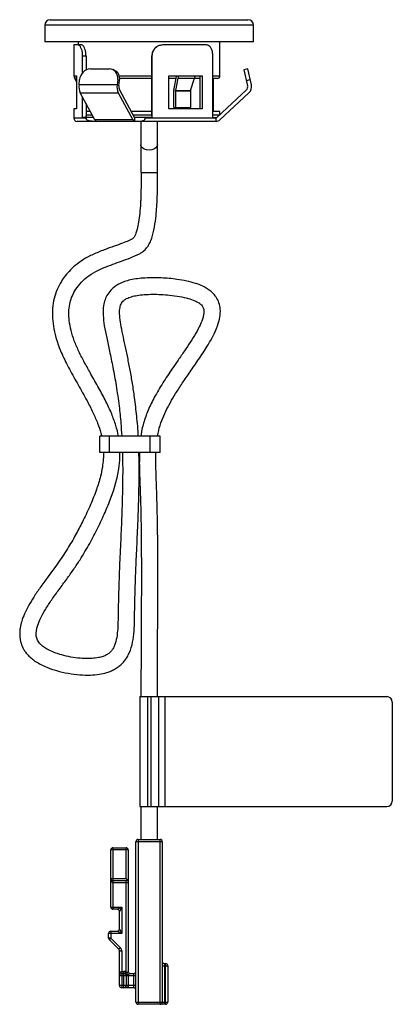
# Model space of a CAD drawing. Header units: millimetres. Extents: x -11.8 to 22.1, y -78.8 to 10.8.
import ezdxf

# ---------------------------------------------------------------- set-up
doc = ezdxf.new("R2010")
doc.units = ezdxf.units.MM

msp = doc.modelspace()

# ---------------------------------------------------------------- linework, layer by layer
at = {"color": 7, "linetype": 'Continuous', "lineweight": 25}
for p, q in [((-9.5, 10.25), (-9.5, 8.75)), ((9.5, 10.25), (-9.5, 10.25)), ((-9, 10.75), (9, 10.75)), ((9.5, 8.75), (9.5, 10.25)), ((9.5, 8.75), (-9.5, 8.75)), ((-6.85, 8.45), (-6.85, 5.65)), ((-6.145, 8.45), (-6.85, 8.45)), ((-6.45, 8.75), (-6.45, 8.45)), ((5.207, 8.45), (1.237, 8.45)), ((6.45, 5.65), (6.45, 8.75)), ((-6.055, 5.933), (-6.055, 7.45)), ((-6.055, 7.45), (-5.746, 7.45)), ((-5.746, 7.45), (-5.746, 6.181)), ((0.241, 7.45), (0.254, 7.45)), ((0.241, 2), (0.241, 7.45)), ((0.254, 7.45), (0.254, 1.85)), ((5.801, 1.85), (5.801, 7.45)), ((-5.351, 6.281), (-3.619, 6.281)), ((8.971, 6.281), (8.63, 6.202)), ((9.308, 4.82), (8.971, 6.281)), ((-6.85, 5.65), (-6.623, 5.65)), ((-6.793, 5.418), (-6.623, 5.093)), ((-6.793, 5.418), (-6.738, 5.418)), ((-6.623, 5.197), (-6.738, 5.418)), ((-6.623, 5.65), (-6.623, 2.65)), ((-3.142, 6.136), (-3.313, 6.215)), ((-2.732, 5.65), (0.241, 5.65)), ((0.241, 5.4), (-2.689, 5.4)), ((1.796, 5.65), (4.827, 5.65)), ((1.796, 2.65), (1.796, 5.65)), ((2.465, 5.4), (1.796, 5.4)), ((2.28, 4.482), (2.502, 5.58)), ((2.621, 5.418), (2.399, 4.32)), ((2.621, 5.418), (4.116, 5.418)), ((3.768, 4.32), (4.116, 5.418)), ((4.646, 5.4), (4.111, 5.4)), ((4.646, 2.65), (4.646, 5.65)), ((4.827, 5.65), (4.827, 2.65)), ((5.801, 5.65), (6.45, 5.65)), ((6.2, 5.4), (5.801, 5.4)), ((5.85, 2.4), (5.85, 5.4)), ((8.63, 6.202), (8.967, 4.741)), ((-6.386, 4.82), (-6.33, 5.307)), ((-2.922, 4.82), (-6.386, 4.82)), ((-2.866, 5.307), (-2.922, 4.82)), ((-2.866, 5.307), (-2.695, 5.228)), ((-2.751, 4.741), (-2.695, 5.228)), ((8.855, 5.228), (9.196, 5.307)), ((-6.276, 4.102), (-2.812, 4.102)), ((-4.953, 1.634), (-6.276, 4.102)), ((-6.055, 1.85), (-6.055, 3.69)), ((-2.812, 4.102), (-1.489, 1.634)), ((-2.693, 4.358), (-1.37, 1.89)), ((2.258, 2.75), (2.258, 4.25)), ((2.393, 4.25), (2.393, 2.75)), ((3.757, 4.25), (2.393, 4.25)), ((2.399, 4.32), (3.768, 4.32)), ((3.757, 4.25), (3.757, 2.75)), ((8.85, 4.358), (6.204, 1.89)), ((6.442, 1.634), (9.089, 4.102)), ((-5.746, 3.113), (-5.746, 2)), ((2.258, 2.75), (3.757, 2.75)), ((-6.85, 2.65), (-6.85, 1.8)), ((-6.623, 2.65), (-6.85, 2.65)), ((-5.747, 1.8), (-6.85, 1.8)), ((-5.069, 1.85), (-6.055, 1.85)), ((-5.747, 1.85), (-5.747, 1.8)), ((-5.364, 2.4), (-5.746, 2.4)), ((-5.746, 2.1), (-5.203, 2.1)), ((0.241, 2.4), (-1.643, 2.4)), ((-1.482, 2.1), (0.241, 2.1)), ((-1.319, 1.85), (-1.319, 1.5)), ((0.254, 1.85), (-1.319, 1.85)), ((-0.354, 1.85), (-0.354, 1.8)), ((6.101, 1.8), (-0.354, 1.8)), ((4.827, 2.65), (1.796, 2.65)), ((6.45, 2.4), (5.801, 2.4)), ((5.801, 2.1), (6.428, 2.1)), ((5.801, 1.85), (6.101, 1.85)), ((6.101, 1.85), (6.101, 1.8)), ((6.45, 2.12), (6.45, 2.4)), ((-0.987, 1.5), (-5.114, 1.5)), ((-1.489, 1.634), (-4.953, 1.634)), ((-0.75, 1.497), (-0.75, -3.15)), ((0.75, -3.15), (0.75, 1.497)), ((-0.75, -3.15), (0.762, -3.15)), ((1, -27.15), (-4.5, -27.15)), ((-4.5, -28.65), (-4.5, -27.15)), ((-3.6, -28.65), (-3.6, -27.15)), ((0.1, -28.65), (0.1, -27.15)), ((1, -28.65), (1, -27.15)), ((1, -28.65), (-4.5, -28.65)), ((-0.86, -50.85), (-0.86, -60.85)), ((-0.86, -50.85), (21.64, -50.85)), ((-0.16, -50.85), (-0.16, -60.85)), ((0.14, -50.85), (0.14, -60.85)), ((0.84, -50.85), (0.84, -60.85)), ((1.44, -50.85), (1.44, -60.85)), ((22.14, -51.35), (22.14, -60.35)), ((-0.86, -60.85), (21.64, -60.85)), ((1.2, -64.05), (-1.2, -64.05)), ((-1.2, -78.65), (-1.2, -64.05)), ((-1, -63.85), (-1, -78.85)), ((-1, -63.85), (1, -63.85)), ((1, -78.85), (1, -63.85)), ((1.2, -64.05), (1.2, -78.65)), ((-1.9, -64.8), (-3.5, -64.8)), ((-3.5, -70), (-3.5, -64.8)), ((-3.3, -64.6), (-3.3, -70.2)), ((-3.3, -64.6), (-2.1, -64.6)), ((-2.1, -67.4), (-2.1, -64.6)), ((-1.9, -64.8), (-1.9, -67.6)), ((-3.5, -67.4), (-2.1, -67.4)), ((-1.9, -67.6), (-3.3, -67.6)), ((-1.9, -67.8), (-3.3, -67.8)), ((-1.9, -67.6), (-2.1, -67.4)), ((-2.1, -75.904), (-2.1, -67.6)), ((-1.9, -67.8), (-1.9, -75.85)), ((-3.5, -70), (-2.5, -70)), ((-2.9, -70.2), (-3.3, -70.2)), ((-2.9, -70.2), (-2.5, -70)), ((-2.5, -70), (-2.7, -70.4)), ((-2.7, -72), (-2.7, -70.4)), ((-2.5, -70), (-2.5, -72.4)), ((-2.5, -72.4), (-3.7, -72.4)), ((-3.7, -72.817), (-3.7, -72.4)), ((-3.5, -72.2), (-3.5, -72.817)), ((-3.5, -72.2), (-2.9, -72.2)), ((-2.5, -72.4), (-2.9, -72.2)), ((-2.7, -72), (-2.5, -72.4)), ((-3.5, -72.817), (-3.7, -72.817)), ((-3.641, -72.959), (-3.5, -72.817)), ((-2.759, -73.841), (-3.641, -72.959)), ((-3.5, -72.817), (-2.617, -73.7)), ((-2.617, -73.7), (-2.759, -73.841)), ((-2.7, -77.15), (-2.7, -73.983)), ((-2.7, -73.983), (-2.5, -73.983)), ((-2.5, -73.983), (-2.5, -77.35)), ((1.4, -75.15), (1.4, -78.85)), ((1.4, -75.15), (1.5, -75.15)), ((1.5, -78.85), (1.5, -75.15)), ((-2.5, -75.85), (-2.3, -75.85)), ((-2.5, -76.05), (-2.3, -76.05)), ((-2.3, -77.35), (-2.3, -75.85)), ((-2.2, -76.077), (-2.1, -75.904)), ((-2.018, -76.085), (-1.9, -75.85)), ((-1.7, -76.05), (-1.935, -76.168)), ((-1.7, -76.05), (-1.4, -76.05)), ((-1.4, -77.35), (-1.4, -76.05)), ((1.2, -75.35), (1.7, -75.35)), ((1.7, -75.35), (1.7, -78.65)), ((-1.2, -76.25), (-2.7, -76.25)), ((-2.1, -76.25), (-2.1, -77.15)), ((-1.9, -76.25), (-1.9, -77.15)), ((-1.2, -77.15), (-2.7, -77.15)), ((-1.4, -77.35), (-2.5, -77.35)), ((-1.2, -78.65), (1.7, -78.65)), ((1.5, -78.85), (-1, -78.85))]:
    msp.add_line(p, q, dxfattribs=at)
at = {"color": 7, "linetype": 'Continuous', "lineweight": 25, "flags": 128}
for points in [[(0, -1.117), (-0.232, -1.094), (-0.441, -1.028), (-0.607, -0.924), (-0.713, -0.794), (-0.75, -0.65)], [(0.75, -0.65), (0.713, -0.794), (0.607, -0.924), (0.441, -1.028), (0.232, -1.094), (0, -1.117)], [(-3.3, -67.8), (-3.339, -67.792), (-3.377, -67.77), (-3.411, -67.733), (-3.441, -67.683), (-3.466, -67.622), (-3.485, -67.553), (-3.496, -67.478), (-3.5, -67.4)], [(-2.7, -76.25), (-2.696, -76.172), (-2.685, -76.097), (-2.666, -76.028), (-2.641, -75.967), (-2.611, -75.917), (-2.577, -75.88), (-2.539, -75.858), (-2.5, -75.85)], [(-2.118, -76.168), (-2.109, -76.179), (-2.096, -76.187), (-2.077, -76.191), (-2.055, -76.193), (-2.028, -76.191), (-1.999, -76.187), (-1.968, -76.179), (-1.935, -76.168)], [(-1.9, -77.15), (-1.906, -77.185), (-1.924, -77.218), (-1.954, -77.25), (-1.994, -77.279), (-2.043, -77.303), (-2.1, -77.323), (-2.163, -77.338), (-2.231, -77.347), (-2.3, -77.35)]]:
    msp.add_lwpolyline(points, dxfattribs=at)
at = {"color": 7, "linetype": 'Continuous', "lineweight": 25}
for centre, radius, start, end in [((-9, 10.25), 0.5, 90, 180), ((9, 10.25), 0.5, 0, 90), ((-5.271, 5.222), 1.062, 94.34413, 175.41348), ((-3.661, 5.47), 0.812, 348.39598, 87.03869), ((-6.35, 5.65), 0.5, 180, 207.664), ((-3.523, 5.384), 0.843, 349.31083, 63.09743), ((6.2, 5.65), 0.25, 270, 0), ((-5.119, 4.646), 1.279, 172.2117, 205.17082), ((-1.655, 4.646), 1.279, 172.2117, 205.17082), ((-2.076, 4.648), 0.682, 172.2117, 205.17082), ((8.577, 4.651), 0.4, 313, 13), ((8.577, 4.651), 0.75, 313, 13), ((-6.55, 1.8), 0.3, 180, 270), ((-1.31, 1.913), 0.0641, 201.21694, 262.3195), ((6.101, 2), 0.15, 270, 313), ((-4.754, 1.712), 0.214, 201.21694, 262.3195), ((-1.29, 1.712), 0.214, 201.21694, 262.3195), ((6.101, 2), 0.5, 270, 313), ((21.64, -51.35), 0.5, 360, 90), ((21.64, -60.35), 0.5, 270, 0), ((-1, -64.05), 0.2, 90, 180), ((1, -64.05), 0.2, 360, 90), ((-3.3, -64.8), 0.2, 90, 180), ((-2.1, -64.8), 0.2, 360, 90), ((-3.3, -67.4), 0.2, 180, 270), ((-3.3, -70), 0.2, 180, 270), ((-2.9, -70.4), 0.2, 360, 90), ((-3.5, -72.4), 0.2, 90, 180), ((-2.9, -72), 0.2, 270, 0), ((-3.5, -72.817), 0.2, 180, 225), ((-2.9, -73.983), 0.2, 360, 45), ((-2.9, -73.983), 0.4, 360, 45), ((1.4, -74.95), 0.2, 180, 270), ((1.5, -75.35), 0.2, 0, 90), ((-2.5, -76.25), 0.2, 90, 180), ((-2.3, -76.25), 0.4, 60, 90), ((-2.3, -76.25), 0.2, 0, 90), ((-1.966, -76.25), 0.173, 107.43223, 151.46804), ((-1.524, -75.674), 0.643, 219.80527, 230.19473), ((-1.7, -75.85), 0.2, 180, 270), ((-1.4, -75.85), 0.2, 270, 0), ((-2.023, -76.254), 0.123, 2.00672, 44.57712), ((-2.5, -77.15), 0.2, 180, 270), ((-2.3, -77.15), 0.2, 270, 360), ((-1.4, -77.55), 0.2, 360, 90), ((-1, -78.65), 0.2, 180, 270), ((1, -78.65), 0.2, 270, 0), ((1.5, -78.65), 0.2, 270, 0)]:
    msp.add_arc(centre, radius, start, end, dxfattribs=at)
for points, knots in [([(-6.055, 7.45), (-6.06, 7.562), (-6.071, 7.787), (-6.15, 8.087), (-6.258, 8.312), (-6.368, 8.433), (-6.432, 8.445), (-6.458, 8.45)], [0, 0, 0, 0, 0.2141937, 0.4283923, 0.6423866, 0.8555901, 1, 1, 1, 1]), ([(-5.746, 7.45), (-5.751, 7.562), (-5.761, 7.787), (-5.84, 8.087), (-5.948, 8.312), (-6.057, 8.433), (-6.119, 8.445), (-6.145, 8.45)], [0, 0, 0, 0, 0.214138, 0.428281, 0.642198, 0.855237, 1, 1, 1, 1]), ([(1.237, 8.45), (1.127, 8.439), (0.906, 8.418), (0.607, 8.247), (0.381, 7.996), (0.259, 7.714), (0.246, 7.526), (0.241, 7.45)], [0, 0, 0, 0, 0.213978, 0.428028, 0.640768, 0.854074, 1, 1, 1, 1]), ([(1.251, 8.45), (1.14, 8.439), (0.918, 8.418), (0.62, 8.247), (0.394, 7.995), (0.272, 7.714), (0.259, 7.526), (0.254, 7.45)], [0, 0, 0, 0, 0.214049, 0.428164, 0.641097, 0.854543, 1, 1, 1, 1]), ([(5.801, 7.45), (5.795, 7.562), (5.784, 7.787), (5.69, 8.087), (5.546, 8.312), (5.376, 8.433), (5.256, 8.445), (5.207, 8.45)], [0, 0, 0, 0, 0.214194, 0.428392, 0.642387, 0.85559, 1, 1, 1, 1]), ([(-6.794, 5.65), (-6.79, 5.593), (-6.783, 5.513), (-6.748, 5.44), (-6.738, 5.418)], [0, 0, 0, 0, 0.697921, 1, 1, 1, 1]), ([(2.508, 5.65), (2.508, 5.633), (2.507, 5.609), (2.503, 5.587), (2.502, 5.58)], [0, 0, 0, 0, 0.697921, 1, 1, 1, 1]), ([(2.643, 5.65), (2.642, 5.593), (2.639, 5.513), (2.625, 5.44), (2.621, 5.418)], [0, 0, 0, 0, 0.697921, 1, 1, 1, 1]), ([(4.151, 5.65), (4.148, 5.593), (4.144, 5.513), (4.123, 5.44), (4.116, 5.418)], [0, 0, 0, 0, 0.697921, 1, 1, 1, 1]), ([(2.258, 4.25), (2.259, 4.307), (2.262, 4.387), (2.276, 4.46), (2.28, 4.482)], [0, 0, 0, 0, 0.697921, 1, 1, 1, 1]), ([(2.393, 4.25), (2.393, 4.267), (2.394, 4.291), (2.398, 4.313), (2.399, 4.32)], [0, 0, 0, 0, 0.697921, 1, 1, 1, 1]), ([(3.768, 4.32), (3.764, 4.304), (3.758, 4.281), (3.757, 4.257), (3.757, 4.25)], [0, 0, 0, 0, 0.697921, 1, 1, 1, 1]), ([(-5.114, 1.5), (-5.228, 1.505), (-5.38, 1.513), (-5.575, 1.582), (-5.674, 1.643), (-5.73, 1.721), (-5.746, 1.766), (-5.747, 1.793), (-5.747, 1.8)], [0, 0, 0, 0, 0.460997, 0.619609, 0.832322, 0.904149, 0.976677, 1, 1, 1, 1]), ([(-5.613, 1.85), (-5.628, 1.852), (-5.658, 1.855), (-5.698, 1.881), (-5.728, 1.919), (-5.744, 1.961), (-5.745, 1.989), (-5.746, 2)], [0, 0, 0, 0, 0.214694, 0.429388, 0.644082, 0.858775, 1, 1, 1, 1]), ([(-0.987, 1.5), (-0.873, 1.505), (-0.721, 1.513), (-0.526, 1.582), (-0.427, 1.643), (-0.371, 1.721), (-0.355, 1.766), (-0.354, 1.793), (-0.354, 1.8)], [0, 0, 0, 0, 0.460997, 0.619609, 0.832322, 0.904149, 0.976677, 1, 1, 1, 1]), ([(0.241, 2), (0.241, 1.983), (0.241, 1.949), (0.24, 1.904), (0.238, 1.871), (0.237, 1.853), (0.236, 1.851), (0.235, 1.85)], [0, 0, 0, 0, 0.214694, 0.429388, 0.644082, 0.858775, 1, 1, 1, 1]), ([(6.101, 1.5), (6.101, 1.505), (6.101, 1.513), (6.101, 1.582), (6.101, 1.643), (6.101, 1.721), (6.101, 1.766), (6.101, 1.793), (6.101, 1.8)], [0, 0, 0, 0, 0.460997, 0.619609, 0.832322, 0.904149, 0.976677, 1, 1, 1, 1]), ([(-5.114, 1.5), (-5.258, 1.5), (-5.544, 1.5), (-5.891, 1.5), (-6.224, 1.5), (-6.494, 1.5), (-6.531, 1.5), (-6.55, 1.5)], [0, 0, 0, 0, 0.162146, 0.323343, 0.48554, 0.742711, 1, 1, 1, 1]), ([(6.101, 1.5), (6.007, 1.5), (5.821, 1.5), (5.451, 1.5), (4.936, 1.5), (4.228, 1.5), (3.394, 1.5), (2.604, 1.5), (1.89, 1.5), (1.05, 1.5), (0.081, 1.5), (-0.631, 1.5), (-0.987, 1.5)], [0, 0, 0, 0, 0.08107, 0.161667, 0.242763, 0.371344, 0.499985, 0.585954, 0.671366, 0.757388, 0.878679, 1, 1, 1, 1]), ([(-0.738, -3.15), (-0.738, -3.358), (-0.738, -3.714), (-0.737, -4.184), (-0.739, -4.55), (-0.745, -4.879), (-0.754, -5.214), (-0.767, -5.576), (-0.795, -6.13), (-0.848, -6.833), (-0.944, -7.623), (-1.062, -8.228), (-1.183, -8.64), (-1.277, -8.883), (-1.354, -9.028), (-1.431, -9.127), (-1.562, -9.219), (-1.844, -9.358), (-2.324, -9.556), (-3.025, -9.809), (-3.898, -10.115), (-4.849, -10.486), (-5.769, -10.929), (-6.546, -11.443), (-7.158, -11.989), (-7.629, -12.525), (-8.045, -13.12), (-8.404, -13.81), (-8.675, -14.631), (-8.813, -15.506), (-8.819, -16.434), (-8.689, -17.42), (-8.404, -18.525), (-7.93, -19.755), (-7.251, -21.096), (-6.455, -22.486), (-5.721, -23.789), (-5.125, -24.953), (-4.704, -25.934), (-4.438, -26.657), (-4.358, -27.058), (-4.339, -27.152)], [0, 0, 0, 0, 0.021427, 0.036686, 0.048517, 0.059195, 0.070541, 0.083151, 0.096485, 0.127745, 0.155866, 0.178538, 0.191234, 0.200067, 0.205332, 0.208144, 0.212848, 0.221717, 0.240555, 0.266297, 0.298642, 0.335903, 0.37156, 0.403695, 0.431644, 0.455872, 0.477146, 0.50635, 0.535788, 0.565935, 0.59729, 0.631112, 0.668235, 0.714693, 0.766772, 0.823057, 0.879927, 0.920967, 0.957789, 0.9901, 1, 1, 1, 1]), ([(-2.797, -27.15), (-2.797, -27.146), (-2.839, -26.817), (-3.041, -26.137), (-3.411, -25.084), (-3.939, -23.951), (-4.582, -22.745), (-5.249, -21.579), (-5.871, -20.478), (-6.397, -19.477), (-6.815, -18.504), (-7.117, -17.562), (-7.29, -16.68), (-7.33, -15.869), (-7.25, -15.16), (-7.069, -14.516), (-6.769, -13.889), (-6.305, -13.26), (-5.672, -12.648), (-4.906, -12.17), (-4.099, -11.802), (-3.308, -11.498), (-2.505, -11.215), (-1.694, -10.923), (-1.048, -10.657), (-0.58, -10.374), (-0.286, -10.109), (-0.031, -9.757), (0.238, -9.192), (0.454, -8.372), (0.603, -7.407), (0.688, -6.49), (0.732, -5.706), (0.752, -5.088), (0.76, -4.617), (0.763, -4.222), (0.762, -3.731), (0.762, -3.363), (0.762, -3.15)], [0, 0, 0, 0, 0.0003969, 0.0342472, 0.0726148, 0.1155518, 0.1629354, 0.2135321, 0.2540349, 0.2933262, 0.3300894, 0.3630828, 0.3950876, 0.4224936, 0.4464991, 0.4682905, 0.4912252, 0.5177571, 0.5484527, 0.581484, 0.6102907, 0.6398454, 0.6687798, 0.6980261, 0.7288875, 0.7405255, 0.7542674, 0.769416, 0.7849774, 0.8185977, 0.8563477, 0.8856148, 0.9134877, 0.9373153, 0.9493334, 0.9620811, 0.9780432, 1, 1, 1, 1]), ([(0.777, -27.15), (0.804, -26.977), (0.879, -26.487), (1.139, -25.721), (1.507, -24.878), (1.936, -24.067), (2.436, -23.226), (3.039, -22.295), (3.746, -21.264), (4.521, -20.147), (5.242, -19.062), (5.832, -18.048), (6.234, -17.165), (6.464, -16.352), (6.505, -15.635), (6.383, -15.014), (6.156, -14.561), (5.897, -14.224), (5.629, -13.963), (5.29, -13.715), (4.817, -13.457), (4.186, -13.219), (3.395, -13.017), (2.354, -12.841), (1.088, -12.729), (-0.117, -12.728), (-1.049, -12.809), (-1.676, -12.914), (-2.223, -13.065), (-2.681, -13.254), (-3.057, -13.474), (-3.439, -13.782), (-3.778, -14.194), (-4.032, -14.727), (-4.185, -15.369), (-4.206, -16.175), (-4.088, -17.155), (-3.86, -18.246), (-3.584, -19.501), (-3.288, -20.944), (-2.986, -22.605), (-2.742, -24.305), (-2.574, -25.844), (-2.522, -26.759), (-2.5, -27.15)], [0, 0, 0, 0, 0.0137441, 0.0389961, 0.0632825, 0.0860886, 0.1110552, 0.1402621, 0.1733204, 0.209413, 0.2472156, 0.275729, 0.3016787, 0.3233097, 0.3417922, 0.3576708, 0.3725229, 0.3812339, 0.3909705, 0.4018516, 0.4141863, 0.4332614, 0.4547307, 0.4782796, 0.5162473, 0.5546024, 0.5728517, 0.5898282, 0.6045656, 0.6173659, 0.6286649, 0.6387805, 0.6558509, 0.6701197, 0.6848614, 0.7074526, 0.7330956, 0.7623448, 0.7951578, 0.8341259, 0.8782427, 0.927943, 0.9691898, 1, 1, 1, 1]), ([(-0.99, -27.15), (-0.99, -27.144), (-1.012, -26.534), (-1.119, -25.357), (-1.3, -23.764), (-1.51, -22.372), (-1.722, -21.162), (-1.946, -20.013), (-2.174, -18.926), (-2.395, -17.919), (-2.579, -17.01), (-2.691, -16.232), (-2.699, -15.611), (-2.603, -15.199), (-2.462, -14.948), (-2.293, -14.773), (-2.011, -14.593), (-1.602, -14.44), (-1.061, -14.324), (-0.418, -14.255), (0.313, -14.227), (1.084, -14.245), (1.911, -14.307), (2.742, -14.42), (3.511, -14.587), (4.105, -14.783), (4.503, -14.991), (4.736, -15.178), (4.892, -15.37), (4.968, -15.574), (4.989, -15.803), (4.972, -16.041), (4.909, -16.339), (4.754, -16.803), (4.456, -17.425), (4.011, -18.19), (3.488, -18.994), (2.927, -19.813), (2.237, -20.808), (1.462, -21.952), (0.675, -23.23), (0.035, -24.454), (-0.431, -25.64), (-0.678, -26.539), (-0.734, -27.042), (-0.747, -27.15)], [0, 0, 0, 0, 0.000495, 0.054805, 0.105974, 0.144317, 0.18109, 0.216177, 0.249446, 0.280654, 0.308773, 0.332637, 0.351035, 0.364263, 0.370001, 0.376662, 0.385898, 0.399754, 0.415607, 0.43544, 0.457734, 0.481176, 0.50457, 0.532189, 0.556287, 0.575127, 0.588115, 0.596358, 0.601771, 0.610131, 0.615446, 0.622353, 0.631372, 0.642778, 0.666114, 0.693142, 0.722165, 0.752117, 0.782189, 0.830857, 0.876072, 0.916851, 0.954573, 0.990253, 1, 1, 1, 1]), ([(-4.16, -28.65), (-4.161, -28.845), (-4.163, -29.29), (-4.256, -30.011), (-4.449, -30.944), (-4.802, -32.076), (-5.344, -33.406), (-5.951, -34.723), (-6.618, -36.015), (-7.359, -37.292), (-8.246, -38.642), (-9.142, -39.851), (-9.909, -40.898), (-10.494, -41.751), (-10.98, -42.55), (-11.351, -43.289), (-11.61, -43.965), (-11.745, -44.536), (-11.79, -45.002), (-11.783, -45.371), (-11.739, -45.695), (-11.642, -46.087), (-11.48, -46.464), (-11.244, -46.824), (-11.008, -47.104), (-10.707, -47.386), (-10.324, -47.665), (-9.856, -47.937), (-9.22, -48.227), (-8.389, -48.514), (-7.382, -48.748), (-6.352, -48.882), (-5.398, -48.904), (-4.573, -48.833), (-3.928, -48.691), (-3.441, -48.515), (-3.069, -48.323), (-2.729, -48.092), (-2.41, -47.807), (-2.128, -47.46), (-1.802, -46.916), (-1.531, -46.14), (-1.373, -45.149), (-1.333, -44.146), (-1.324, -43.166), (-1.304, -42.245), (-1.283, -41.386), (-1.257, -40.518), (-1.223, -39.606), (-1.181, -38.604), (-1.131, -37.502), (-1.07, -36.179), (-1.002, -34.615), (-0.94, -32.832), (-0.91, -30.954), (-0.903, -29.549), (-0.932, -28.778), (-0.937, -28.65)], [0, 0, 0, 0, 0.011877, 0.027085, 0.044115, 0.069854, 0.099139, 0.131526, 0.158112, 0.187634, 0.221346, 0.256425, 0.27923, 0.300371, 0.319372, 0.336102, 0.350705, 0.363344, 0.37168, 0.379136, 0.385738, 0.391536, 0.403732, 0.410459, 0.417693, 0.425969, 0.435533, 0.446458, 0.458902, 0.478013, 0.499881, 0.521747, 0.541136, 0.55786, 0.572056, 0.581216, 0.589283, 0.597499, 0.606177, 0.615225, 0.624653, 0.644668, 0.664738, 0.685582, 0.705763, 0.724385, 0.741659, 0.758113, 0.777264, 0.797202, 0.819166, 0.844406, 0.877857, 0.914491, 0.953028, 0.992207, 1, 1, 1, 1]), ([(-2.44, -28.65), (-2.431, -28.945), (-2.402, -29.884), (-2.415, -31.334), (-2.448, -32.97), (-2.496, -34.397), (-2.55, -35.693), (-2.606, -36.925), (-2.659, -38.081), (-2.707, -39.177), (-2.745, -40.161), (-2.775, -41.091), (-2.799, -42.005), (-2.819, -42.926), (-2.83, -43.815), (-2.856, -44.668), (-2.932, -45.456), (-3.085, -46.075), (-3.288, -46.491), (-3.465, -46.735), (-3.666, -46.926), (-3.907, -47.079), (-4.226, -47.21), (-4.659, -47.319), (-5.226, -47.39), (-5.92, -47.399), (-6.716, -47.33), (-7.538, -47.18), (-8.301, -46.966), (-8.933, -46.718), (-9.415, -46.465), (-9.754, -46.228), (-9.974, -46.013), (-10.15, -45.769), (-10.283, -45.431), (-10.293, -45.044), (-10.235, -44.678), (-10.114, -44.238), (-9.86, -43.636), (-9.426, -42.867), (-8.856, -42.004), (-8.194, -41.092), (-7.509, -40.173), (-6.872, -39.274), (-6.161, -38.199), (-5.417, -36.95), (-4.664, -35.509), (-4.025, -34.129), (-3.467, -32.787), (-3.027, -31.464), (-2.765, -30.234), (-2.653, -29.293), (-2.665, -28.804), (-2.669, -28.65)], [0, 0, 0, 0, 0.019881, 0.06323, 0.097596, 0.130062, 0.159306, 0.18492, 0.213145, 0.237165, 0.258821, 0.279415, 0.299793, 0.32042, 0.3414, 0.359646, 0.377858, 0.394658, 0.40221, 0.408889, 0.414864, 0.420734, 0.428025, 0.437945, 0.450727, 0.466379, 0.484616, 0.504427, 0.522543, 0.537863, 0.550065, 0.559098, 0.565597, 0.570665, 0.57932, 0.589557, 0.596277, 0.604307, 0.620225, 0.640103, 0.663652, 0.689795, 0.715972, 0.740842, 0.763941, 0.802759, 0.838634, 0.873352, 0.905087, 0.93645, 0.967071, 0.989627, 1, 1, 1, 1]), ([(-0.87, -28.65), (-0.88, -28.902), (-0.91, -29.668), (-0.856, -31.006), (-0.794, -32.731), (-0.741, -34.645), (-0.72, -36.453), (-0.711, -38.136), (-0.708, -39.693), (-0.71, -41.419), (-0.717, -43.309), (-0.727, -45.328), (-0.738, -47.443), (-0.747, -49.292), (-0.748, -50.435), (-0.748, -50.85)], [0, 0, 0, 0, 0.0341, 0.103587, 0.180781, 0.267347, 0.362317, 0.424997, 0.49482, 0.572709, 0.658141, 0.750161, 0.845552, 0.943971, 1, 1, 1, 1]), ([(0.751, -50.851), (0.752, -50.299), (0.754, -49.159), (0.762, -47.431), (0.771, -45.675), (0.781, -43.76), (0.789, -41.726), (0.793, -39.616), (0.788, -37.653), (0.774, -35.865), (0.749, -34.272), (0.711, -32.881), (0.668, -31.681), (0.63, -30.649), (0.609, -29.757), (0.602, -29.106), (0.617, -28.75), (0.621, -28.65)], [0, 0, 0, 0, 0.074567, 0.15398, 0.23343, 0.311862, 0.412694, 0.508258, 0.597056, 0.677893, 0.749854, 0.812328, 0.865928, 0.912029, 0.95186, 0.98647, 1, 1, 1, 1]), ([(-0.748, -60.85), (-0.749, -61.094), (-0.749, -61.631), (-0.749, -62.498), (-0.75, -63.255), (-0.75, -63.717), (-0.75, -63.85)], [0, 0, 0, 0, 0.243625, 0.537423, 0.867434, 1, 1, 1, 1]), ([(0.75, -63.85), (0.75, -63.693), (0.75, -63.184), (0.751, -62.361), (0.751, -61.518), (0.751, -61.027), (0.752, -60.85)], [0, 0, 0, 0, 0.157381, 0.5087, 0.82319, 1, 1, 1, 1]), ([(-1.9, -67.6), (-1.9, -67.604), (-1.9, -67.613), (-1.9, -67.688), (-1.9, -67.759), (-1.9, -67.799), (-1.9, -67.8)], [0, 0, 0, 0, 0.247748, 0.586726, 0.993102, 1, 1, 1, 1]), ([(-2.1, -75.904), (-2.083, -75.927), (-2.044, -75.983), (-2.027, -76.048), (-2.018, -76.085)], [0, 0, 0, 0, 0.4265027, 1, 1, 1, 1])]:
    msp.add_open_spline(points, degree=3, knots=knots, dxfattribs=at)

doc.saveas('drawing.dxf')
